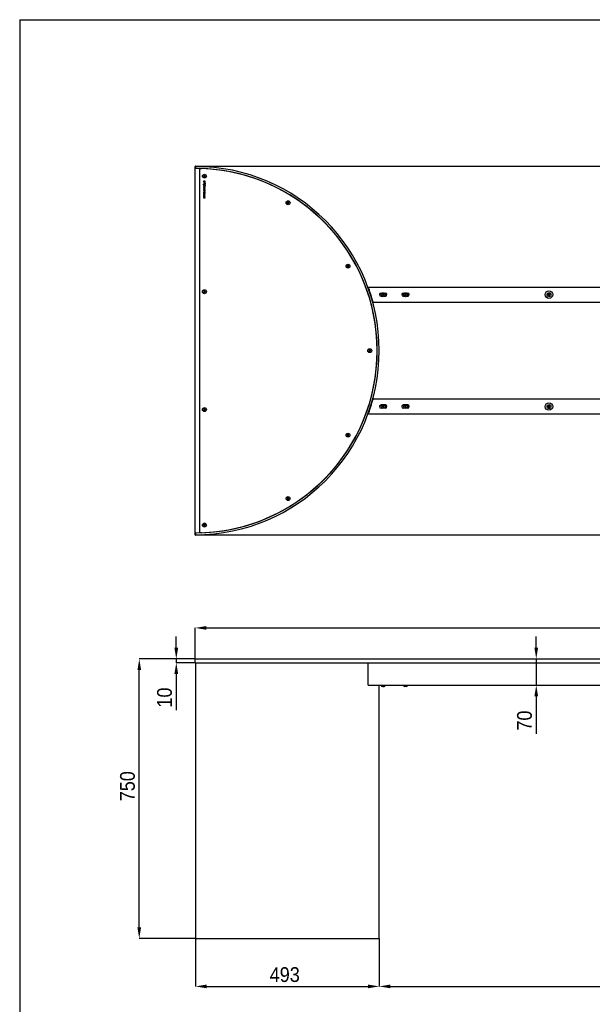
# Model space of a CAD drawing. Header units: millimetres. Extents: x 7474 to 13624, y 171 to 4476.
# Tile 2 of 4: x 7474 to 9011, y 1834 to 4476. Entities that reach past the tile are written whole.
import ezdxf

# ---------------------------------------------------------------- set-up
doc = ezdxf.new("R2010")
doc.units = ezdxf.units.MM
doc.header["$LTSCALE"] = 15
doc.header["$PDSIZE"] = -1
doc.linetypes.add('SLD-Solido', pattern=[0])
doc.layers.add('QUOTE', color=1, linetype='SLD-Solido')
doc.layers.add('SCHIZZI', color=9, linetype='Continuous')
doc.styles.add('SLDTEXTSTYLE0', font='GOTHIC.TTF', dxfattribs={"width": 0.913})
doc.dimstyles.new('SLDDIMSTYLE0', dxfattribs={"dimtxt": 39.6875, "dimasz": 30, "dimexe": 0, "dimexo": 0.0625, "dimgap": 9.921875, "dimtad": 1, "dimdec": 1, "dimrnd": 1e-09, "dimzin": 12, "dimdsep": 46, "dimtxsty": 'SLDTEXTSTYLE0', "dimsah": 1, "dimcen": 0.09, "dimadec": 0, "dimazin": 3, "dimtfac": 1, "dimtdec": 1, "dimtofl": 0, "dimtmove": 0, "dimatfit": 3, "dimfxl": 1, "dimfrac": 2, "dimtolj": 1, "dimtzin": 12, "dimarcsym": 0})
doc.dimstyles.new('SLDDIMSTYLE1', dxfattribs={"dimtxt": 39.6875, "dimasz": 30, "dimexe": 0, "dimexo": 0.0625, "dimgap": 9.921875, "dimtad": 1, "dimdec": 1, "dimrnd": 1e-09, "dimzin": 12, "dimdsep": 46, "dimtxsty": 'SLDTEXTSTYLE0', "dimsah": 1, "dimcen": 0.09, "dimadec": 0, "dimazin": 3, "dimtfac": 1, "dimtdec": 1, "dimtmove": 0, "dimatfit": 0, "dimfxl": 1, "dimfrac": 2, "dimtolj": 1, "dimtzin": 12, "dimarcsym": 0})

# ---------------------------------------------------------------- blocks, each defined once
blk = doc.blocks.new('_D')
at = {"layer": 'Defpoints', "color": 0, "transparency": 16777216}
for p in [(10444.6, 2844.2), (7944.6, 2760.9), (10444.6, 2760.9)]:
    blk.add_point(p, dxfattribs=at)
at = {"layer": 'QUOTE', "color": 0, "lineweight": -2, "transparency": 16777216}
for p, q in [((7944.6, 2760.9), (7944.6, 2844.2)), ((7974.6, 2844.2), (10414.6, 2844.2)), ((10444.6, 2760.9), (10444.6, 2844.2))]:
    blk.add_line(p, q, dxfattribs=at)
at = {"layer": 'QUOTE', "color": 0, "transparency": 16777216}
for points in [[(7974.6, 2849.2), (7974.6, 2839.2), (7944.6, 2844.2)], [(10414.6, 2849.2), (10414.6, 2839.2), (10444.6, 2844.2)]]:
    blk.add_solid(points, dxfattribs=at)
at = {"layer": 'QUOTE', "color": 0, "transparency": 16777216, "insert": (9191.1, 2895.8), "char_height": 39.69, "attachment_point": 2, "style": 'SLDTEXTSTYLE0'}
blk.add_mtext('\\A1;2500', dxfattribs=at)
blk = doc.blocks.new('_D_1')
at = {"layer": 'Defpoints', "color": 0, "transparency": 16777216}
for p in [(7945.6, 2010.9), (8438.6, 2010.9), (8438.6, 1882.4)]:
    blk.add_point(p, dxfattribs=at)
at = {"layer": 'QUOTE', "color": 0, "lineweight": -2, "transparency": 16777216}
for p, q in [((7945.6, 2010.8), (7945.6, 1882.4)), ((8438.6, 2010.8), (8438.6, 1882.4)), ((7975.6, 1882.4), (8408.6, 1882.4))]:
    blk.add_line(p, q, dxfattribs=at)
at = {"layer": 'QUOTE', "color": 0, "transparency": 16777216}
for points in [[(7975.6, 1887.4), (7975.6, 1877.4), (7945.6, 1882.4)], [(8408.6, 1887.4), (8408.6, 1877.4), (8438.6, 1882.4)]]:
    blk.add_solid(points, dxfattribs=at)
at = {"layer": 'QUOTE', "color": 0, "transparency": 16777216, "insert": (8185.2, 1934), "char_height": 39.69, "attachment_point": 2, "style": 'SLDTEXTSTYLE0'}
blk.add_mtext('\\A1;493', dxfattribs=at)
blk = doc.blocks.new('_D_2')
at = {"layer": 'Defpoints', "color": 0, "transparency": 16777216}
for p in [(8438.6, 2010.9), (9950.6, 2010.9), (9950.6, 1882.4)]:
    blk.add_point(p, dxfattribs=at)
at = {"layer": 'QUOTE', "color": 0, "lineweight": -2, "transparency": 16777216}
for p, q in [((8438.6, 2010.8), (8438.6, 1882.4)), ((9950.6, 2010.8), (9950.6, 1882.4)), ((8468.6, 1882.4), (9920.6, 1882.4))]:
    blk.add_line(p, q, dxfattribs=at)
at = {"layer": 'QUOTE', "color": 0, "transparency": 16777216}
for points in [[(8468.6, 1887.4), (8468.6, 1877.4), (8438.6, 1882.4)], [(9920.6, 1887.4), (9920.6, 1877.4), (9950.6, 1882.4)]]:
    blk.add_solid(points, dxfattribs=at)
at = {"layer": 'QUOTE', "color": 0, "transparency": 16777216, "insert": (9191.4, 1934), "char_height": 39.69, "attachment_point": 2, "style": 'SLDTEXTSTYLE0'}
blk.add_mtext('\\A1;1512', dxfattribs=at)
blk = doc.blocks.new('_D_4')
at = {"layer": 'Defpoints', "color": 0, "transparency": 16777216}
for p in [(7894, 2750.9), (7944.6, 2760.9), (7944.6, 2750.9)]:
    blk.add_point(p, dxfattribs=at)
at = {"layer": 'QUOTE', "color": 0, "lineweight": -2, "transparency": 16777216}
for p, q in [((7894, 2790.9), (7894, 2820.9)), ((7944.6, 2760.9), (7894, 2760.9)), ((7894, 2760.9), (7894, 2750.9)), ((7944.6, 2750.9), (7894, 2750.9)), ((7894, 2720.9), (7894, 2623.9))]:
    blk.add_line(p, q, dxfattribs=at)
at = {"layer": 'QUOTE', "color": 0, "transparency": 16777216}
for points in [[(7889, 2790.9), (7899, 2790.9), (7894, 2760.9)], [(7889, 2720.9), (7899, 2720.9), (7894, 2750.9)]]:
    blk.add_solid(points, dxfattribs=at)
at = {"layer": 'QUOTE', "color": 0, "transparency": 16777216, "insert": (7842.4, 2657.4), "char_height": 39.69, "attachment_point": 2, "rotation": 90, "style": 'SLDTEXTSTYLE0'}
blk.add_mtext('\\A1;10', dxfattribs=at)
blk = doc.blocks.new('_D_5')
at = {"layer": 'Defpoints', "color": 0, "transparency": 16777216}
for p in [(7794.6, 2760.9), (7944.6, 2760.9), (7945.6, 2010.9)]:
    blk.add_point(p, dxfattribs=at)
at = {"layer": 'QUOTE', "color": 0, "lineweight": -2, "transparency": 16777216}
for p, q in [((7944.6, 2760.9), (7794.6, 2760.9)), ((7794.6, 2040.9), (7794.6, 2730.9)), ((7945.6, 2010.9), (7794.6, 2010.9))]:
    blk.add_line(p, q, dxfattribs=at)
at = {"layer": 'QUOTE', "color": 0, "transparency": 16777216}
for points in [[(7789.6, 2730.9), (7799.6, 2730.9), (7794.6, 2760.9)], [(7789.6, 2040.9), (7799.6, 2040.9), (7794.6, 2010.9)]]:
    blk.add_solid(points, dxfattribs=at)
at = {"layer": 'QUOTE', "color": 0, "transparency": 16777216, "insert": (7743, 2419.5), "char_height": 39.69, "attachment_point": 2, "rotation": 90, "style": 'SLDTEXTSTYLE0'}
blk.add_mtext('\\A1;750', dxfattribs=at)
blk = doc.blocks.new('_D_6')
at = {"layer": 'Defpoints', "color": 0, "transparency": 16777216}
for p in [(7944.6, 2760.9), (8409.6, 2690.9), (8860.5, 2690.9)]:
    blk.add_point(p, dxfattribs=at)
at = {"layer": 'QUOTE', "color": 0, "lineweight": -2, "transparency": 16777216}
for p, q in [((8860.5, 2790.9), (8860.5, 2820.9)), ((7944.7, 2760.9), (8860.5, 2760.9)), ((8860.5, 2760.9), (8860.5, 2690.9)), ((8409.7, 2690.9), (8860.5, 2690.9)), ((8860.5, 2660.9), (8860.5, 2560.4))]:
    blk.add_line(p, q, dxfattribs=at)
at = {"layer": 'QUOTE', "color": 0, "transparency": 16777216}
for points in [[(8855.5, 2790.9), (8865.5, 2790.9), (8860.5, 2760.9)], [(8855.5, 2660.9), (8865.5, 2660.9), (8860.5, 2690.9)]]:
    blk.add_solid(points, dxfattribs=at)
at = {"layer": 'QUOTE', "color": 0, "transparency": 16777216, "insert": (8808.9, 2595.6), "char_height": 39.69, "attachment_point": 2, "rotation": 90, "style": 'SLDTEXTSTYLE0'}
blk.add_mtext('\\A1;70', dxfattribs=at)

msp = doc.modelspace()

# ---------------------------------------------------------------- linework, layer by layer
for p, q in [((7944.62, 3094.16), (7944.62, 4082.16)), ((7945.62, 4082.16), (7945.61, 4077.16)), ((7945.62, 4083.16), (10443.62, 4083.16)), ((7956.62, 4076.81), (7956.62, 3099.51)), ((7971.77, 4043.03), (7967.37, 4043.03)), ((7967.37, 4043.03), (7967.37, 4041.39)), ((7967.49, 4055.56), (7967.47, 4055.44)), ((7967.47, 4055.44), (7967.57, 4055.36)), ((7967.78, 4057.6), (7967.49, 4055.56)), ((7967.57, 4055.36), (7969.19, 4054.08)), ((7967.8, 4057.72), (7967.78, 4057.6)), ((7967.92, 4057.77), (7967.8, 4057.72)), ((7969.83, 4058.53), (7967.92, 4057.77)), ((7968.11, 4042.22), (7968.11, 4041.39)), ((7971.03, 4042.22), (7968.11, 4042.22)), ((7969.19, 4054.08), (7969.29, 4054.01)), ((7969.29, 4054.01), (7969.4, 4054.05)), ((7969.4, 4054.05), (7971.32, 4054.82)), ((7969.95, 4058.58), (7969.83, 4058.53)), ((7970.04, 4058.5), (7969.95, 4058.58)), ((7971.66, 4057.23), (7970.04, 4058.5)), ((7971.03, 4041.39), (7971.03, 4042.22)), ((7971.32, 4054.82), (7971.43, 4054.87)), ((7971.43, 4054.87), (7971.45, 4054.99)), ((7971.45, 4054.99), (7971.74, 4057.03)), ((7971.76, 4057.15), (7971.66, 4057.23)), ((7971.74, 4057.03), (7971.76, 4057.15)), ((7971.77, 4041.39), (7971.77, 4043.03)), ((7967.7, 4033.97), (7966.26, 4034.63)), ((7966.26, 4034.63), (7966.26, 4034.02)), ((7966.26, 4034.02), (7967.44, 4033.48)), ((7971.8, 4027.63), (7967.37, 4029.57)), ((7967.37, 4029.57), (7967.37, 4028.74)), ((7967.37, 4028.74), (7968.42, 4028.29)), ((7967.37, 4024.96), (7971.78, 4026.89)), ((7968.42, 4026.26), (7967.37, 4025.82)), ((7967.37, 4025.82), (7967.37, 4024.96)), ((7971.02, 4017.52), (7967.37, 4017.52)), ((7967.37, 4017.52), (7967.37, 4016.71)), ((7967.37, 4016.71), (7971.02, 4016.71)), ((7968.03, 4023.71), (7968.01, 4023.69)), ((7968.61, 4023.22), (7968.03, 4023.71)), ((7968.08, 4030.88), (7968.09, 4030.87)), ((7968.09, 4030.87), (7968.62, 4031.39)), ((7968.14, 4033.16), (7970.91, 4031.9)), ((7968.42, 4028.29), (7968.42, 4026.26)), ((7968.46, 4033.63), (7971.08, 4032.43)), ((7968.57, 4021.1), (7968.56, 4021.1)), ((7968.59, 4023.21), (7968.61, 4023.22)), ((7968.62, 4031.39), (7968.6, 4031.4)), ((7968.63, 4020.29), (7968.64, 4020.29)), ((7970.81, 4027.28), (7969.14, 4027.99)), ((7969.14, 4027.99), (7969.14, 4026.56)), ((7969.14, 4026.56), (7970.81, 4027.28)), ((7971.74, 4037.98), (7969.3, 4037.98)), ((7969.3, 4037.98), (7969.3, 4036.12)), ((7969.3, 4036.12), (7969.78, 4036.12)), ((7969.56, 4039.9), (7969.57, 4039.9)), ((7969.57, 4034.9), (7969.56, 4034.9)), ((7969.57, 4039.05), (7969.58, 4039.05)), ((7969.58, 4034.05), (7969.57, 4034.05)), ((7969.78, 4036.12), (7969.78, 4037.45)), ((7969.78, 4037.45), (7970.29, 4037.45)), ((7970.29, 4037.45), (7970.29, 4036.3)), ((7970.29, 4036.3), (7970.77, 4036.3)), ((7970.55, 4023.53), (7970.53, 4023.53)), ((7970.56, 4031.43), (7970.55, 4031.42)), ((7970.55, 4031.42), (7971.14, 4030.9)), ((7970.6, 4022.72), (7970.61, 4022.72)), ((7970.67, 4020.86), (7970.65, 4020.85)), ((7970.65, 4020.85), (7971.26, 4020.41)), ((7970.77, 4036.3), (7970.77, 4037.45)), ((7970.77, 4037.45), (7971.26, 4037.45)), ((7971.77, 4018.9), (7971.02, 4018.9)), ((7971.02, 4018.9), (7971.02, 4017.52)), ((7971.02, 4016.71), (7971.02, 4015.33)), ((7971.14, 4030.9), (7971.16, 4030.91)), ((7971.26, 4037.45), (7971.26, 4036.14)), ((7971.26, 4036.14), (7971.74, 4036.14)), ((7971.26, 4020.41), (7971.28, 4020.43)), ((7971.63, 4031.57), (7972.96, 4030.97)), ((7971.74, 4036.14), (7971.74, 4037.98)), ((7971.77, 4015.33), (7971.77, 4018.9)), ((7971.78, 4026.89), (7971.8, 4026.9)), ((7972.96, 4031.58), (7971.79, 4032.11)), ((7971.8, 4026.9), (7971.8, 4027.63)), ((7972.96, 4030.97), (7972.96, 4031.58)), ((7971.77, 4013.63), (7967.37, 4013.63)), ((7967.37, 4013.63), (7967.37, 4010.33)), ((7967.37, 4010.33), (7968.1, 4010.33)), ((7971.77, 4008.53), (7967.37, 4008.53)), ((7967.37, 4008.53), (7967.37, 4005.44)), ((7967.37, 4005.44), (7968.11, 4005.44)), ((7971.77, 4003.75), (7967.37, 4003.75)), ((7967.37, 4003.75), (7967.37, 4000.65)), ((7967.37, 4000.65), (7968.11, 4000.65)), ((7967.37, 3998.93), (7967.37, 3998.12)), ((7971.77, 3998.93), (7967.37, 3998.93)), ((7967.37, 3998.12), (7971.77, 3998.12)), ((7968.1, 4010.33), (7968.1, 4012.82)), ((7968.1, 4012.82), (7969.22, 4012.82)), ((7968.11, 4005.44), (7968.11, 4007.72)), ((7968.11, 4007.72), (7971.77, 4007.72)), ((7968.11, 4000.65), (7968.11, 4002.94)), ((7968.11, 4002.94), (7971.77, 4002.94)), ((7969.22, 4012.82), (7969.22, 4010.64)), ((7969.22, 4010.64), (7969.95, 4010.64)), ((7969.95, 4010.64), (7969.95, 4012.82)), ((7969.95, 4012.82), (7971.04, 4012.82)), ((7971.02, 4015.33), (7971.77, 4015.33)), ((7971.04, 4012.82), (7971.04, 4010.36)), ((7971.04, 4010.36), (7971.77, 4010.36)), ((7971.77, 4010.36), (7971.77, 4013.63)), ((7971.77, 4007.72), (7971.77, 4008.53)), ((7971.77, 4002.94), (7971.77, 4003.75)), ((7971.77, 3998.12), (7971.77, 3998.93)), ((8192.27, 3986.24), (8192.16, 3986.18)), ((8192.16, 3986.18), (8192.16, 3986.05)), ((8192.16, 3986.05), (8192.16, 3983.99)), ((8192.16, 3983.99), (8192.16, 3983.87)), ((8192.16, 3983.87), (8192.27, 3983.81)), ((8194.05, 3987.27), (8192.27, 3986.24)), ((8192.27, 3983.81), (8194.05, 3982.78)), ((8194.16, 3987.33), (8194.05, 3987.27)), ((8194.05, 3982.78), (8194.16, 3982.71)), ((8194.27, 3987.27), (8194.16, 3987.33)), ((8194.16, 3982.71), (8194.27, 3982.78)), ((8196.05, 3986.24), (8194.27, 3987.27)), ((8194.27, 3982.78), (8196.05, 3983.81)), ((8196.16, 3986.18), (8196.05, 3986.24)), ((8196.05, 3983.81), (8196.16, 3983.87)), ((8196.16, 3986.06), (8196.16, 3986.18)), ((8196.16, 3983.99), (8196.16, 3986.06)), ((8196.16, 3983.87), (8196.16, 3983.99)), ((8352.78, 3815.43), (8352.7, 3815.33)), ((8352.7, 3815.33), (8352.74, 3815.22)), ((8352.74, 3815.22), (8353.38, 3813.26)), ((8354.15, 3816.96), (8352.78, 3815.43)), ((8353.38, 3813.26), (8353.42, 3813.14)), ((8353.42, 3813.14), (8353.54, 3813.11)), ((8353.54, 3813.11), (8355.56, 3812.69)), ((8354.24, 3817.06), (8354.15, 3816.96)), ((8354.36, 3817.03), (8354.24, 3817.06)), ((8356.37, 3816.61), (8354.36, 3817.03)), ((8355.56, 3812.69), (8355.68, 3812.67)), ((8355.68, 3812.67), (8355.76, 3812.76)), ((8355.76, 3812.76), (8357.14, 3814.3)), ((8356.5, 3816.58), (8356.37, 3816.61)), ((8356.53, 3816.47), (8356.5, 3816.58)), ((8357.18, 3814.51), (8356.53, 3816.47)), ((8357.14, 3814.3), (8357.22, 3814.39)), ((8357.22, 3814.39), (8357.18, 3814.51)), ((8409.61, 3758.51), (9979.62, 3758.51)), ((8411.23, 3750.36), (8411.23, 3754.36)), ((7967.37, 3746.37), (7967.31, 3746.26)), ((7967.31, 3746.26), (7967.37, 3746.15)), ((7968.37, 3748.17), (7967.37, 3746.37)), ((7967.37, 3746.15), (7968.43, 3744.38)), ((7968.43, 3748.28), (7968.37, 3748.17)), ((7968.55, 3748.28), (7968.43, 3748.28)), ((7968.43, 3744.38), (7968.49, 3744.28)), ((7968.49, 3744.28), (7968.62, 3744.28)), ((7970.62, 3748.31), (7968.55, 3748.28)), ((7968.62, 3744.28), (7970.68, 3744.31)), ((7970.74, 3748.31), (7970.62, 3748.31)), ((7970.68, 3744.31), (7970.8, 3744.31)), ((7970.8, 3748.2), (7970.74, 3748.31)), ((7971.86, 3746.44), (7970.8, 3748.2)), ((7970.8, 3744.31), (7970.86, 3744.42)), ((7970.86, 3744.42), (7971.86, 3746.22)), ((7971.93, 3746.33), (7971.86, 3746.44)), ((7971.86, 3746.22), (7971.93, 3746.33)), ((8443.87, 3742.76), (8447.09, 3742.76)), ((8443.87, 3734.26), (8446.1, 3734.26)), ((8447.49, 3737.41), (8447.48, 3737.29)), ((8447.48, 3737.29), (8447.57, 3737.21)), ((8447.78, 3739.46), (8447.49, 3737.41)), ((8447.57, 3737.21), (8449.2, 3735.95)), ((8447.79, 3739.58), (8447.78, 3739.46)), ((8447.91, 3739.62), (8447.79, 3739.58)), ((8449.82, 3740.4), (8447.91, 3739.62)), ((8449.2, 3735.95), (8449.3, 3735.87)), ((8449.3, 3735.87), (8449.41, 3735.92)), ((8449.41, 3735.92), (8451.32, 3736.7)), ((8449.93, 3740.45), (8449.82, 3740.4)), ((8450.03, 3740.37), (8449.93, 3740.45)), ((8451.66, 3739.11), (8450.03, 3740.37)), ((8451.32, 3736.7), (8451.44, 3736.74)), ((8451.44, 3736.74), (8451.46, 3736.87)), ((8451.46, 3736.87), (8451.74, 3738.91)), ((8451.76, 3739.03), (8451.66, 3739.11)), ((8451.74, 3738.91), (8451.76, 3739.03)), ((8452.15, 3742.76), (8455.37, 3742.76)), ((8453.13, 3734.26), (8455.37, 3734.26)), ((8503.87, 3742.76), (8507.09, 3742.76)), ((8503.87, 3734.26), (8506.1, 3734.26)), ((8507.43, 3737.63), (8507.4, 3737.51)), ((8507.4, 3737.51), (8507.49, 3737.43)), ((8507.92, 3739.63), (8507.43, 3737.63)), ((8507.49, 3737.43), (8508.98, 3736)), ((8507.95, 3739.75), (8507.92, 3739.63)), ((8508.06, 3739.79), (8507.95, 3739.75)), ((8510.04, 3740.37), (8508.06, 3739.79)), ((8508.98, 3736), (8509.07, 3735.92)), ((8509.07, 3735.92), (8509.19, 3735.95)), ((8509.19, 3735.95), (8511.17, 3736.53)), ((8510.16, 3740.4), (8510.04, 3740.37)), ((8510.25, 3740.32), (8510.16, 3740.4)), ((8511.74, 3738.9), (8510.25, 3740.32)), ((8511.17, 3736.53), (8511.29, 3736.57)), ((8511.29, 3736.57), (8511.32, 3736.69)), ((8511.32, 3736.69), (8511.8, 3738.69)), ((8511.83, 3738.81), (8511.74, 3738.9)), ((8511.8, 3738.69), (8511.83, 3738.81)), ((8512.15, 3742.76), (8515.37, 3742.76)), ((8513.13, 3734.26), (8515.37, 3734.26)), ((8892.49, 3737.43), (8892.47, 3737.3)), ((8892.47, 3737.3), (8892.57, 3737.23)), ((8892.78, 3739.47), (8892.49, 3737.43)), ((8892.57, 3737.23), (8894.19, 3735.95)), ((8892.8, 3739.59), (8892.78, 3739.47)), ((8892.92, 3739.63), (8892.8, 3739.59)), ((8894.83, 3740.4), (8892.92, 3739.63)), ((8894.19, 3735.95), (8894.29, 3735.87)), ((8894.29, 3735.87), (8894.4, 3735.92)), ((8894.4, 3735.92), (8896.32, 3736.69)), ((8894.95, 3740.45), (8894.83, 3740.4)), ((8895.04, 3740.37), (8894.95, 3740.45)), ((8896.66, 3739.09), (8895.04, 3740.37)), ((8896.32, 3736.69), (8896.43, 3736.73)), ((8896.43, 3736.73), (8896.45, 3736.85)), ((8896.45, 3736.85), (8896.74, 3738.9)), ((8896.76, 3739.02), (8896.66, 3739.09)), ((8896.74, 3738.9), (8896.76, 3739.02)), ((8419.95, 3722.66), (8421.2, 3722.66)), ((8422.34, 3718.51), (9966.89, 3718.51)), ((8411.29, 3587.43), (8411.27, 3587.3)), ((8411.27, 3587.3), (8411.37, 3587.23)), ((8411.58, 3589.47), (8411.29, 3587.43)), ((8411.37, 3587.23), (8412.99, 3585.95)), ((8411.6, 3589.59), (8411.58, 3589.47)), ((8411.72, 3589.63), (8411.6, 3589.59)), ((8413.63, 3590.4), (8411.72, 3589.63)), ((8412.99, 3585.95), (8413.09, 3585.87)), ((8413.09, 3585.87), (8413.2, 3585.92)), ((8413.2, 3585.92), (8415.12, 3586.69)), ((8413.75, 3590.45), (8413.63, 3590.4)), ((8413.84, 3590.37), (8413.75, 3590.45)), ((8415.46, 3589.09), (8413.84, 3590.37)), ((8415.12, 3586.69), (8415.23, 3586.73)), ((8415.23, 3586.73), (8415.25, 3586.85)), ((8415.25, 3586.85), (8415.54, 3588.9)), ((8415.56, 3589.02), (8415.46, 3589.09)), ((8415.54, 3588.9), (8415.56, 3589.02)), ((8420.04, 3453.96), (8421.18, 3453.96)), ((9966.89, 3458.16), (8422.34, 3458.16)), ((8446.16, 3442.41), (8443.87, 3442.41)), ((8447.72, 3439.68), (8447.62, 3439.61)), ((8447.62, 3439.61), (8447.62, 3439.49)), ((8447.62, 3439.49), (8447.62, 3437.43)), ((8447.62, 3437.43), (8447.62, 3437.3)), ((8447.62, 3437.3), (8447.72, 3437.24)), ((8449.51, 3440.71), (8447.72, 3439.68)), ((8447.72, 3437.24), (8449.51, 3436.21)), ((8449.62, 3440.77), (8449.51, 3440.71)), ((8449.51, 3436.21), (8449.62, 3436.15)), ((8449.72, 3440.71), (8449.62, 3440.77)), ((8449.62, 3436.15), (8449.72, 3436.21)), ((8451.51, 3439.68), (8449.72, 3440.71)), ((8449.72, 3436.21), (8451.51, 3437.24)), ((8451.62, 3439.61), (8451.51, 3439.68)), ((8451.51, 3437.24), (8451.62, 3437.3)), ((8451.62, 3439.49), (8451.62, 3439.61)), ((8451.62, 3437.43), (8451.62, 3439.49)), ((8451.62, 3437.3), (8451.62, 3437.43)), ((8455.37, 3442.41), (8453.07, 3442.41)), ((8506.16, 3442.41), (8503.87, 3442.41)), ((8507.72, 3439.68), (8507.62, 3439.61)), ((8507.62, 3439.61), (8507.62, 3439.49)), ((8507.62, 3439.49), (8507.62, 3437.43)), ((8507.62, 3437.43), (8507.62, 3437.3)), ((8507.62, 3437.3), (8507.72, 3437.24)), ((8509.51, 3440.71), (8507.72, 3439.68)), ((8507.72, 3437.24), (8509.51, 3436.21)), ((8509.62, 3440.77), (8509.51, 3440.71)), ((8509.51, 3436.21), (8509.62, 3436.15)), ((8509.72, 3440.71), (8509.62, 3440.77)), ((8509.62, 3436.15), (8509.72, 3436.21)), ((8511.51, 3439.68), (8509.72, 3440.71)), ((8509.72, 3436.21), (8511.51, 3437.24)), ((8511.62, 3439.61), (8511.51, 3439.68)), ((8511.51, 3437.24), (8511.62, 3437.3)), ((8511.62, 3439.49), (8511.62, 3439.61)), ((8511.62, 3437.43), (8511.62, 3439.49)), ((8511.62, 3437.3), (8511.62, 3437.43)), ((8515.37, 3442.41), (8513.07, 3442.41)), ((8892.49, 3437.43), (8892.47, 3437.3)), ((8892.47, 3437.3), (8892.57, 3437.23)), ((8892.78, 3439.47), (8892.49, 3437.43)), ((8892.57, 3437.23), (8894.19, 3435.95)), ((8892.8, 3439.59), (8892.78, 3439.47)), ((8892.92, 3439.63), (8892.8, 3439.59)), ((8894.83, 3440.4), (8892.92, 3439.63)), ((8894.19, 3435.95), (8894.29, 3435.87)), ((8894.29, 3435.87), (8894.4, 3435.92)), ((8894.4, 3435.92), (8896.32, 3436.69)), ((8894.95, 3440.45), (8894.83, 3440.4)), ((8895.04, 3440.37), (8894.95, 3440.45)), ((8896.66, 3439.09), (8895.04, 3440.37)), ((8896.32, 3436.69), (8896.43, 3436.73)), ((8896.43, 3436.73), (8896.45, 3436.85)), ((8896.45, 3436.85), (8896.74, 3438.9)), ((8896.76, 3439.02), (8896.66, 3439.09)), ((8896.74, 3438.9), (8896.76, 3439.02)), ((7967.49, 3429.29), (7967.47, 3429.17)), ((7967.47, 3429.17), (7967.57, 3429.09)), ((7967.78, 3431.33), (7967.49, 3429.29)), ((7967.57, 3429.09), (7969.19, 3427.82)), ((7967.8, 3431.46), (7967.78, 3431.33)), ((7967.92, 3431.5), (7967.8, 3431.46)), ((7969.83, 3432.27), (7967.92, 3431.5)), ((7969.19, 3427.82), (7969.29, 3427.74)), ((7969.29, 3427.74), (7969.4, 3427.79)), ((7969.4, 3427.79), (7971.32, 3428.55)), ((7969.95, 3432.31), (7969.83, 3432.27)), ((7970.04, 3432.24), (7969.95, 3432.31)), ((7971.66, 3430.96), (7970.04, 3432.24)), ((7971.32, 3428.55), (7971.43, 3428.6)), ((7971.43, 3428.6), (7971.45, 3428.72)), ((7971.45, 3428.72), (7971.74, 3430.76)), ((7971.76, 3430.89), (7971.66, 3430.96)), ((7971.74, 3430.76), (7971.76, 3430.89)), ((9979.62, 3418.16), (8409.61, 3418.16)), ((8411.23, 3426.26), (8411.23, 3422.26)), ((8446.99, 3433.91), (8443.87, 3433.91)), ((8455.37, 3433.91), (8452.24, 3433.91)), ((8506.99, 3433.91), (8503.87, 3433.91)), ((8515.37, 3433.91), (8512.24, 3433.91)), ((8352.83, 3360.72), (8352.81, 3360.6)), ((8352.81, 3360.6), (8352.91, 3360.52)), ((8353.12, 3362.76), (8352.83, 3360.72)), ((8352.91, 3360.52), (8354.53, 3359.25)), ((8353.14, 3362.89), (8353.12, 3362.76)), ((8353.26, 3362.93), (8353.14, 3362.89)), ((8355.17, 3363.7), (8353.26, 3362.93)), ((8354.53, 3359.25), (8354.63, 3359.17)), ((8354.63, 3359.17), (8354.74, 3359.22)), ((8354.74, 3359.22), (8356.66, 3359.98)), ((8355.29, 3363.74), (8355.17, 3363.7)), ((8355.38, 3363.67), (8355.29, 3363.74)), ((8357, 3362.39), (8355.38, 3363.67)), ((8356.66, 3359.98), (8356.77, 3360.03)), ((8356.77, 3360.03), (8356.79, 3360.15)), ((8356.79, 3360.15), (8357.08, 3362.19)), ((8357.1, 3362.32), (8357, 3362.39)), ((8357.08, 3362.19), (8357.1, 3362.32)), ((8192.15, 3192.31), (8192.05, 3192.24)), ((8192.05, 3192.24), (8192.06, 3192.11)), ((8192.06, 3192.11), (8192.28, 3190.06)), ((8193.82, 3193.52), (8192.15, 3192.31)), ((8192.28, 3190.06), (8192.29, 3189.94)), ((8192.29, 3189.94), (8192.41, 3189.89)), ((8192.41, 3189.89), (8194.29, 3189.05)), ((8193.92, 3193.59), (8193.82, 3193.52)), ((8194.03, 3193.54), (8193.92, 3193.59)), ((8195.92, 3192.7), (8194.03, 3193.54)), ((8194.29, 3189.05), (8194.4, 3189)), ((8194.4, 3189), (8194.5, 3189.07)), ((8194.5, 3189.07), (8196.17, 3190.28)), ((8196.03, 3192.65), (8195.92, 3192.7)), ((8196.04, 3192.53), (8196.03, 3192.65)), ((8196.26, 3190.48), (8196.04, 3192.53)), ((8196.17, 3190.28), (8196.27, 3190.36)), ((8196.27, 3190.36), (8196.26, 3190.48)), ((7967.49, 3119.29), (7967.47, 3119.17)), ((7967.47, 3119.17), (7967.57, 3119.09)), ((7967.78, 3121.33), (7967.49, 3119.29)), ((7967.57, 3119.09), (7969.19, 3117.82)), ((7967.8, 3121.46), (7967.78, 3121.33)), ((7967.92, 3121.5), (7967.8, 3121.46)), ((7969.83, 3122.27), (7967.92, 3121.5)), ((7969.19, 3117.82), (7969.29, 3117.74)), ((7969.29, 3117.74), (7969.4, 3117.79)), ((7969.4, 3117.79), (7971.32, 3118.55)), ((7969.95, 3122.31), (7969.83, 3122.27)), ((7970.04, 3122.24), (7969.95, 3122.31)), ((7971.66, 3120.96), (7970.04, 3122.24)), ((7971.32, 3118.55), (7971.43, 3118.6)), ((7971.43, 3118.6), (7971.45, 3118.72)), ((7971.45, 3118.72), (7971.74, 3120.76)), ((7971.76, 3120.89), (7971.66, 3120.96)), ((7971.74, 3120.76), (7971.76, 3120.89)), ((7945.61, 3099.16), (7945.62, 3094.16)), ((10443.62, 3093.16), (7945.62, 3093.16)), ((7944.62, 2750.86), (7944.62, 2760.86)), ((7944.62, 2760.86), (7945.62, 2760.86)), ((7945.62, 2750.86), (7944.62, 2750.86)), ((7945.61, 2750.86), (7945.61, 2010.86)), ((7945.62, 2760.86), (10443.62, 2760.86)), ((7945.62, 2750.86), (10443.62, 2750.86)), ((7945.62, 2750.86), (7945.62, 2010.86)), ((8409.61, 2690.86), (8409.61, 2750.86)), ((8409.61, 2690.86), (9979.62, 2690.86)), ((8438.62, 2010.86), (8438.62, 2690.86)), ((8444.37, 2690.86), (8444.37, 2689.86)), ((8447.78, 2686.86), (8447.37, 2686.86)), ((8447.79, 2686.86), (8447.78, 2686.86)), ((8447.78, 2686.86), (8447.91, 2686.86)), ((8447.91, 2686.86), (8447.79, 2686.86)), ((8449.82, 2686.86), (8447.91, 2686.86)), ((8449.93, 2686.86), (8449.82, 2686.86)), ((8449.82, 2686.86), (8450.03, 2686.86)), ((8450.03, 2686.86), (8449.93, 2686.86)), ((8451.66, 2686.86), (8450.03, 2686.86)), ((8451.76, 2686.86), (8451.66, 2686.86)), ((8451.66, 2686.86), (8451.74, 2686.86)), ((8451.87, 2686.86), (8451.74, 2686.86)), ((8451.74, 2686.86), (8451.76, 2686.86)), ((8454.87, 2689.86), (8454.87, 2690.86)), ((8504.37, 2690.86), (8504.37, 2689.86)), ((8507.92, 2686.86), (8507.37, 2686.86)), ((8507.95, 2686.86), (8507.92, 2686.86)), ((8507.92, 2686.86), (8508.06, 2686.86)), ((8508.06, 2686.86), (8507.95, 2686.86)), ((8510.04, 2686.86), (8508.06, 2686.86)), ((8510.16, 2686.86), (8510.04, 2686.86)), ((8510.04, 2686.86), (8510.25, 2686.86)), ((8510.25, 2686.86), (8510.16, 2686.86)), ((8511.74, 2686.86), (8510.25, 2686.86)), ((8511.83, 2686.86), (8511.74, 2686.86)), ((8511.74, 2686.86), (8511.8, 2686.86)), ((8511.87, 2686.86), (8511.8, 2686.86)), ((8511.8, 2686.86), (8511.83, 2686.86)), ((8514.87, 2689.86), (8514.87, 2690.86)), ((7945.62, 2010.86), (7945.61, 2010.86)), ((7945.62, 2010.86), (8438.62, 2010.86))]:
    msp.add_line(p, q)
for centre, radius in [((7969.62, 4056.29), 5.25), ((8194.16, 3985.02), 5.25), ((8354.96, 3814.86), 5.25), ((7969.62, 3746.29), 5.25), ((8449.62, 3738.16), 5.25), ((8509.62, 3738.16), 5.25), ((8894.62, 3738.51), 10), ((8894.62, 3738.16), 5.25), ((8413.42, 3588.16), 5.25), ((7969.62, 3430.03), 5.25), ((8449.62, 3438.46), 5.25), ((8509.62, 3438.46), 5.25), ((8894.62, 3438.16), 10), ((8894.62, 3438.16), 5.25), ((8354.96, 3361.46), 5.25), ((8194.16, 3191.3), 5.25), ((7969.62, 3120.03), 5.25)]:
    msp.add_circle(centre, radius)
for centre, radius, start, end in [((7945.62, 4082.16), 1, 90, 180), ((7944.62, 3588.16), 489, 270.11598, 89.88402), ((7944.62, 3588.16), 494, 270.11598, 89.88402), ((7944.62, 3588.16), 488.8, 271.99309, 88.00691), ((7944.62, 3588.51), 495.1, 15.2228, 20.08202), ((8443.87, 3738.51), 4.25, 90, 270), ((8455.37, 3738.51), 4.25, 270, 90), ((8503.87, 3738.51), 4.25, 90, 270), ((8515.37, 3738.51), 4.25, 270, 90), ((7944.62, 3588.16), 495.1, 339.91798, 344.7772), ((8443.87, 3438.16), 4.25, 90, 270), ((8455.37, 3438.16), 4.25, 270, 90), ((8503.87, 3438.16), 4.25, 90, 270), ((8515.37, 3438.16), 4.25, 270, 90), ((7945.62, 3094.16), 1, 180, 270), ((8447.37, 2689.86), 3, 180, 270), ((8451.87, 2689.86), 3, 270, 0), ((8507.37, 2689.86), 3, 180, 270), ((8511.87, 2689.86), 3, 270, 0)]:
    msp.add_arc(centre, radius, start, end)
for points, knots in [([(7956.62, 4076.81), (7956.67, 4076.81), (7956.78, 4076.81), (7957.64, 4076.79), (7958.91, 4076.75), (7960.32, 4076.71), (7961.25, 4076.68), (7961.62, 4076.66)], [0, 0, 0, 0, 0.2145895, 0.4291782, 0.643788, 0.8584606, 1, 1, 1, 1]), ([(7967.44, 4033.48), (7967.41, 4033.38), (7967.35, 4033.19), (7967.29, 4032.83), (7967.29, 4032.28), (7967.47, 4031.54), (7967.87, 4031.11), (7968.08, 4030.88)], [0, 0, 0, 0, 0.1070173, 0.2171799, 0.3844467, 0.6825263, 1, 1, 1, 1]), ([(7968.01, 4023.69), (7967.86, 4023.49), (7967.55, 4023.09), (7967.31, 4022.34), (7967.28, 4021.51), (7967.54, 4020.77), (7968.08, 4020.35), (7968.44, 4020.31), (7968.63, 4020.29)], [0, 0, 0, 0, 0.1759074, 0.3484954, 0.5452361, 0.7483254, 0.8703401, 1, 1, 1, 1]), ([(7967.37, 4041.39), (7967.41, 4041.03), (7967.48, 4040.35), (7968.05, 4039.58), (7968.78, 4039.13), (7969.3, 4039.08), (7969.57, 4039.05)], [0, 0, 0, 0, 0.29617665, 0.56640155, 0.77688212, 1, 1, 1, 1]), ([(7969.56, 4034.9), (7969.35, 4034.88), (7968.93, 4034.85), (7968.25, 4034.58), (7967.91, 4034.2), (7967.7, 4033.97)], [0, 0, 0, 0, 0.2957242, 0.575371, 1, 1, 1, 1]), ([(7968.56, 4021.1), (7968.48, 4021.11), (7968.33, 4021.13), (7968.15, 4021.3), (7968.05, 4021.55), (7968.02, 4021.86), (7968.06, 4022.26), (7968.23, 4022.75), (7968.47, 4023.05), (7968.59, 4023.21)], [0, 0, 0, 0, 0.08860007, 0.17759044, 0.28037528, 0.40392431, 0.54639475, 0.75928761, 1, 1, 1, 1]), ([(7968.6, 4031.4), (7968.51, 4031.5), (7968.34, 4031.69), (7968.14, 4032.03), (7968.05, 4032.37), (7968.03, 4032.76), (7968.1, 4033.01), (7968.14, 4033.16)], [0, 0, 0, 0, 0.2086835, 0.4014828, 0.5984123, 0.7578028, 1, 1, 1, 1]), ([(7968.11, 4041.39), (7968.13, 4041.16), (7968.18, 4040.72), (7968.55, 4040.22), (7969.04, 4039.94), (7969.38, 4039.91), (7969.56, 4039.9)], [0, 0, 0, 0, 0.293871, 0.5608682, 0.7719073, 1, 1, 1, 1]), ([(7969.57, 4034.05), (7969.33, 4034.03), (7968.92, 4033.99), (7968.6, 4033.73), (7968.46, 4033.63)], [0, 0, 0, 0, 0.5786018, 1, 1, 1, 1]), ([(7969.21, 4022.06), (7969.17, 4021.88), (7969.1, 4021.59), (7968.94, 4021.25), (7968.75, 4021.11), (7968.63, 4021.1), (7968.57, 4021.1)], [0, 0, 0, 0, 0.4490962, 0.7176787, 0.8608801, 1, 1, 1, 1]), ([(7968.64, 4020.29), (7968.82, 4020.3), (7969.16, 4020.34), (7969.55, 4020.69), (7969.79, 4021.16), (7969.89, 4021.51), (7969.94, 4021.7)], [0, 0, 0, 0, 0.2440399, 0.4814505, 0.7097813, 1, 1, 1, 1]), ([(7970.53, 4023.53), (7970.4, 4023.52), (7970.14, 4023.5), (7969.81, 4023.33), (7969.42, 4022.88), (7969.3, 4022.41), (7969.21, 4022.06)], [0, 0, 0, 0, 0.1872531, 0.3476527, 0.509467, 1, 1, 1, 1]), ([(7969.57, 4039.9), (7969.79, 4039.92), (7970.23, 4039.97), (7970.71, 4040.36), (7970.98, 4040.86), (7971.01, 4041.21), (7971.03, 4041.39)], [0, 0, 0, 0, 0.2871229, 0.5522893, 0.766205, 1, 1, 1, 1]), ([(7971.79, 4032.11), (7971.81, 4032.2), (7971.83, 4032.34), (7971.84, 4032.5), (7971.84, 4032.57), (7971.84, 4032.6), (7971.84, 4032.62), (7971.84, 4032.63), (7971.84, 4032.63), (7971.84, 4032.63), (7971.84, 4032.63), (7971.84, 4032.63), (7971.84, 4032.94), (7971.73, 4033.54), (7971.23, 4034.29), (7970.48, 4034.8), (7969.88, 4034.86), (7969.57, 4034.9)], [0, 0, 0, 0, 0.0692641, 0.102088, 0.1170424, 0.1237265, 0.1266881, 0.1279952, 0.1285711, 0.1288247, 0.1289363, 0.1289854, 0.129024, 0.3530678, 0.564112, 0.7753896, 1, 1, 1, 1]), ([(7969.58, 4039.05), (7969.92, 4039.09), (7970.57, 4039.17), (7971.29, 4039.79), (7971.7, 4040.56), (7971.74, 4041.11), (7971.77, 4041.39)], [0, 0, 0, 0, 0.279532, 0.5454242, 0.7630634, 1, 1, 1, 1]), ([(7971.08, 4032.43), (7971.09, 4032.47), (7971.09, 4032.52), (7971.09, 4032.59), (7971.1, 4032.62), (7971.1, 4032.63), (7971.1, 4032.63), (7971.1, 4032.64), (7971.1, 4032.64), (7971.1, 4032.64), (7971.1, 4032.64), (7971.1, 4032.64), (7971.1, 4032.83), (7971.02, 4033.21), (7970.68, 4033.68), (7970.18, 4033.99), (7969.79, 4034.03), (7969.58, 4034.05)], [0, 0, 0, 0, 0.0458801, 0.0662498, 0.075289, 0.0792849, 0.0810471, 0.0818233, 0.0821649, 0.0823153, 0.0823815, 0.0824106, 0.0824335, 0.3112586, 0.5307913, 0.7562229, 1, 1, 1, 1]), ([(7969.94, 4021.7), (7969.98, 4021.89), (7970.06, 4022.18), (7970.2, 4022.53), (7970.4, 4022.7), (7970.53, 4022.71), (7970.6, 4022.72)], [0, 0, 0, 0, 0.4294113, 0.7007161, 0.8502874, 1, 1, 1, 1]), ([(7971.28, 4020.43), (7971.39, 4020.58), (7971.61, 4020.89), (7971.79, 4021.44), (7971.85, 4022.03), (7971.78, 4022.62), (7971.51, 4023.12), (7971.08, 4023.47), (7970.72, 4023.51), (7970.55, 4023.53)], [0, 0, 0, 0, 0.1460704, 0.2887682, 0.4377557, 0.5951452, 0.7341478, 0.8644717, 1, 1, 1, 1]), ([(7970.91, 4031.9), (7970.85, 4031.81), (7970.75, 4031.65), (7970.62, 4031.5), (7970.56, 4031.43)], [0, 0, 0, 0, 0.5348435, 1, 1, 1, 1]), ([(7970.61, 4022.72), (7970.68, 4022.71), (7970.83, 4022.69), (7970.99, 4022.53), (7971.09, 4022.3), (7971.13, 4021.93), (7971.03, 4021.41), (7970.79, 4021.05), (7970.67, 4020.86)], [0, 0, 0, 0, 0.0943892, 0.189365, 0.2976915, 0.4258978, 0.6931705, 1, 1, 1, 1]), ([(7971.16, 4030.91), (7971.26, 4031.02), (7971.44, 4031.22), (7971.57, 4031.46), (7971.63, 4031.57)], [0, 0, 0, 0, 0.5342378, 1, 1, 1, 1]), ([(8411.46, 3753), (8411.48, 3752.89), (8411.54, 3752.55), (8411.68, 3751.78), (8411.86, 3750.73), (8412.06, 3749.53), (8412.31, 3748.08), (8412.49, 3746.99), (8412.6, 3746.36)], [0, 0, 0, 0, 0.0793768, 0.2456908, 0.4166997, 0.5853383, 0.7587476, 1, 1, 1, 1]), ([(8411.23, 3750.36), (8411.23, 3750.34), (8411.24, 3750.31), (8411.33, 3750.07), (8411.46, 3749.68), (8411.7, 3749.01), (8412.08, 3747.89), (8412.43, 3746.87), (8412.6, 3746.36)], [0, 0, 0, 0, 0.1240364, 0.2505117, 0.3719601, 0.5008099, 0.7499858, 1, 1, 1, 1]), ([(8412.6, 3430.26), (8412.43, 3429.75), (8412.08, 3428.73), (8411.7, 3427.62), (8411.46, 3426.94), (8411.33, 3426.55), (8411.24, 3426.31), (8411.23, 3426.27), (8411.23, 3426.26)], [0, 0, 0, 0, 0.2495109, 0.4987534, 0.6275765, 0.7489916, 0.8757225, 1, 1, 1, 1]), ([(8412.6, 3430.26), (8412.52, 3429.81), (8412.37, 3428.9), (8412.14, 3427.57), (8411.93, 3426.32), (8411.73, 3425.18), (8411.57, 3424.21), (8411.46, 3423.59), (8411.42, 3423.36), (8411.42, 3423.34)], [0, 0, 0, 0, 0.1614365, 0.3275559, 0.4889087, 0.655013, 0.8150404, 0.9798355, 1, 1, 1, 1]), ([(7961.62, 3099.66), (7961.05, 3099.64), (7959.93, 3099.6), (7958.43, 3099.56), (7957.3, 3099.52), (7956.7, 3099.51), (7956.64, 3099.51), (7956.62, 3099.51)], [0, 0, 0, 0, 0.2148161, 0.4296353, 0.6443761, 0.8590276, 1, 1, 1, 1])]:
    msp.add_open_spline(points, degree=3, knots=knots)
at = {"layer": 'QUOTE', "color": 7, "true_color": 0xffffff}
msp.add_line((7473.54, 4476.12), (13623.25, 4476.12), dxfattribs=at)
at = {"layer": 'SCHIZZI', "color": 7, "true_color": 0xffffff}
msp.add_line((7473.54, 4476.12), (7473.54, 171.12), dxfattribs=at)

# ---------------------------------------------------------------- dimensions: what is measured, and where the dimension line sits
at = {"layer": 'QUOTE'}
for base, p1, p2, picture, middle in [((10444.62, 2844.21), (7944.62, 2760.86), (10444.62, 2760.86), '_D', (9191.08, 2844.21)), ((8438.62, 1882.43), (7945.62, 2010.86), (8438.62, 2010.86), '_D_1', (8185.24, 1882.43)), ((9950.62, 1882.43), (8438.62, 2010.86), (9950.62, 2010.86), '_D_2', (9191.41, 1882.43))]:
    dim = msp.add_linear_dim(base=base, p1=p1, p2=p2, dimstyle='SLDDIMSTYLE0', dxfattribs=at)
    dim.commit()
    dim.dimension.update_dxf_attribs({"geometry": picture, "text_midpoint": middle, "dimtype": 160})
for base, p1, p2, dimstyle, picture, middle in [((7893.97, 2750.86), (7944.62, 2760.86), (7944.62, 2750.86), 'SLDDIMSTYLE1', '_D_4', (7893.97, 2657.38)), ((8860.5, 2690.86), (7944.62, 2760.86), (8409.61, 2690.86), 'SLDDIMSTYLE1', '_D_6', (8860.5, 2595.61)), ((7794.62, 2760.86), (7945.62, 2010.86), (7944.62, 2760.86), 'SLDDIMSTYLE0', '_D_5', (7794.62, 2419.48))]:
    dim = msp.add_linear_dim(base=base, p1=p1, p2=p2, angle=90, dimstyle=dimstyle, dxfattribs=at)
    dim.commit()
    dim.dimension.update_dxf_attribs({"geometry": picture, "text_midpoint": middle, "dimtype": 160})

doc.saveas('drawing.dxf')
